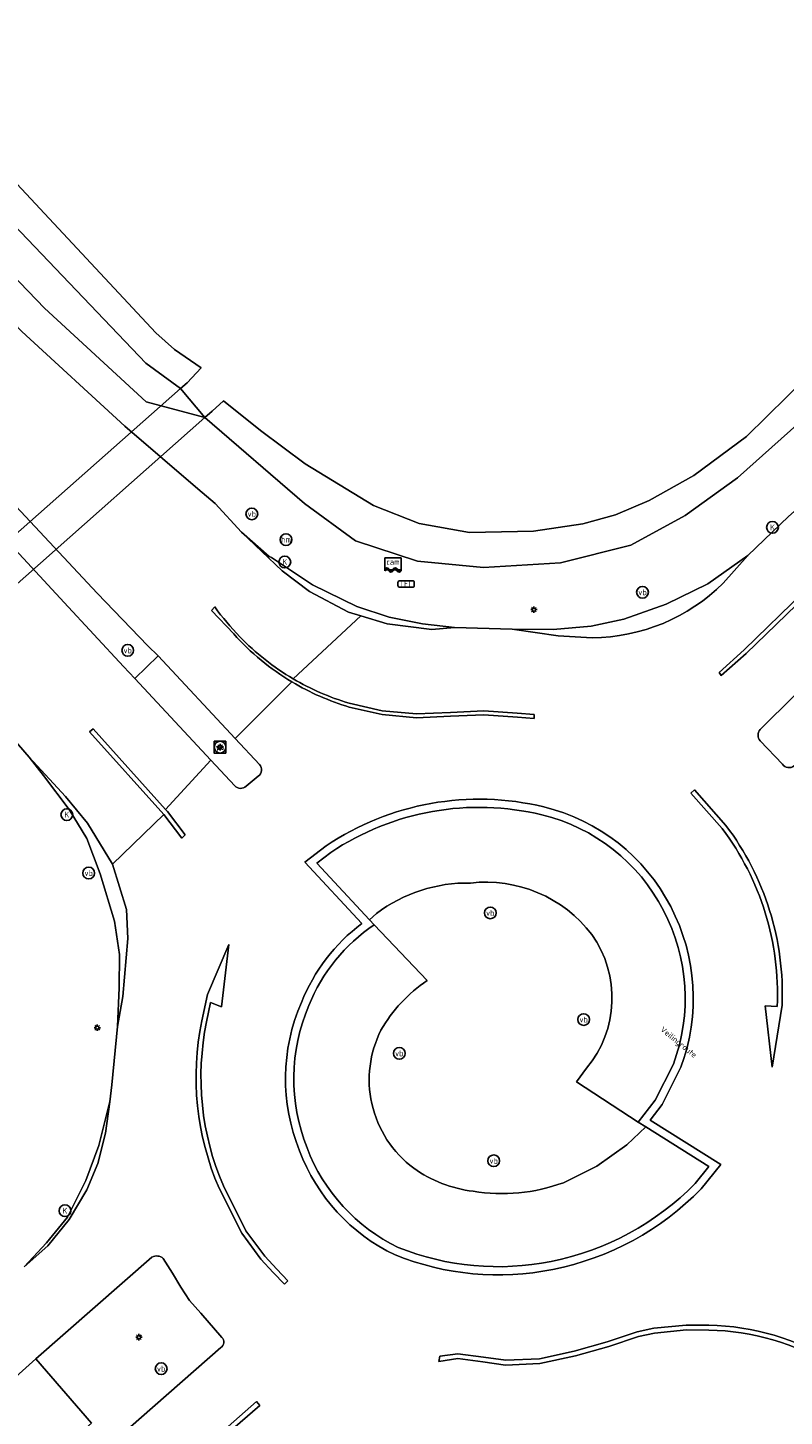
# Model space of a CAD drawing. Header units: metres. Extents: x 73718 to 76933, y 443658 to 446696.
# Tile 135 of 153: x 75856 to 75902, y 445458 to 445543. Entities that reach past the tile are written whole.
import ezdxf
from ezdxf.enums import TextEntityAlignment as Align

# ---------------------------------------------------------------- set-up
doc = ezdxf.new("R2010")
doc.units = ezdxf.units.M
for name, color, linetype, lineweight in [('B-WE-GK-BESCHOEIING-G', 130, 'GK-BESCHOEIING-SO', 18), ('B-WE-GR-BEPLANTING_CULTUUR_HEESTERS-GV', 90, 'Continuous', 18), ('B-WE-IE-MEUBILAIR-S', 7, 'Continuous', 25), ('B-WE-KW-KUNSTWERK_DUIKER-GV', 170, 'Continuous', 18), ('B-WE-OG-TERREIN_OEVER-GV', 7, 'Continuous', 18), ('B-WE-OG-TOPOGRAFIE-T18', 10, 'Continuous', 18), ('B-WE-OG-WATER_SLOOT-GV', 120, 'Continuous', 18), ('B-WE-OG-WEG-GV', 7, 'Continuous', 18), ('B-WE-VH-GESLOTENVERHARDING_ASFALT-GV', 10, 'Continuous', 18), ('B-WE-VH-GESLOTENVERHARDING_BETON-GV', 10, 'Continuous', 18), ('B-WE-VH-OPENVERHARDING_BETONELEMENT-GV', 30, 'Continuous', 18), ('B-WE-VH-OPENVERHARDING_BETONSTRAATSTEEN-GV', 30, 'Continuous', 18), ('B-WE-VH-OPENVERHARDING_TEGEL-GV', 30, 'Continuous', 18)]:
    doc.layers.add(name, color=color, linetype=linetype, lineweight=lineweight)
doc.styles.add('NLCS-ISO', font='NLCS-ISO.ttf')
doc.styles.add('NLCS-ISO-M200-T18', font='NLCS-ISO.ttf', dxfattribs={"height": 0.36})
doc.linetypes.add('GK-BESCHOEIING-SO', pattern='A,18,-3,[1,NLCS.SHX,S=0.6,R=0,X=0,Y=0],-3', length=24)

# ---------------------------------------------------------------- blocks, each defined once
blk = doc.blocks.new('SIE-MEUBILAIR_BORD_VERKEER-SO')
at = {"flags": 128}
blk.add_lwpolyline([(-1.8, 1.8), (1.8, 1.8), (1.8, -1.8), (-1.8, -1.8)], close=True, dxfattribs=at)
at = {"style": 'NLCS-ISO'}
blk.add_text('vb', height=1.8, dxfattribs=at).set_placement((0, 0), align=Align.MIDDLE_CENTER)
blk = doc.blocks.new('SIE-MEUBILAIR_KAST_TELECOM-SO')
at = {"flags": 128}
blk.add_lwpolyline([(-2, -1), (2, -1, 0.414214), (2.5, -0.5), (2.5, 0.5, 0.414214), (2, 1), (-2, 1, 0.414214), (-2.5, 0.5), (-2.5, -0.5, 0.414214)], format="xyb", close=True, dxfattribs=at)
at = {"style": 'NLCS-ISO'}
blk.add_text('TEL', height=1.8, dxfattribs=at).set_placement((0, 0), align=Align.MIDDLE_CENTER)
blk = doc.blocks.new('SIE-MEUBILAIR_PAAL_VERKEERSBORD-SO')
blk.add_circle((0, 0), 1.8)
at = {"style": 'NLCS-ISO'}
blk.add_text('vb', height=1.8, dxfattribs=at).set_placement((0, 0), align=Align.MIDDLE_CENTER)
blk = doc.blocks.new('SIE-MEUBILAIR_PAAL_LICHTMAST-SO')
for points in [[(-0.62, 0), (-1, 0)], [(-0.71, 0.71), (-0.44, 0.44)], [(0, 1), (0, 0.62)], [(0.44, 0.44), (0.71, 0.71)], [(1, 0), (0.62, 0)], [(-0.71, -0.71), (-0.44, -0.44)], [(0, -0.62), (0, -1)], [(0.44, -0.44), (0.71, -0.71)]]:
    blk.add_lwpolyline(points)
blk.add_circle((0, 0), 0.5)
blk = doc.blocks.new('SIE-MEUBILAIR_PAAL_PORTAAL-SO')
blk.add_circle((0, 0), 1.8)
at = {"style": 'NLCS-ISO'}
blk.add_text('pt', height=1.8, dxfattribs=at).set_placement((0, 0), align=Align.MIDDLE_CENTER)
blk = doc.blocks.new('SIE-MEUBILAIR_PAAL_HECTOMETER-SO')
blk.add_circle((0, 0), 1.8)
at = {"style": 'NLCS-ISO'}
blk.add_text('hm', height=1.8, dxfattribs=at).set_placement((0, 0), align=Align.MIDDLE_CENTER)
blk = doc.blocks.new('SIE-MEUBILAIR_PUT_KOLK-SO')
blk.add_circle((0, 0), 1.8)
at = {"style": 'NLCS-ISO'}
blk.add_text('K', height=1.8, dxfattribs=at).set_placement((0, 0), align=Align.MIDDLE_CENTER)
blk = doc.blocks.new('SIE-MEUBILAIR_SENSOR_CAMERA-SO')
for p, q in [((2.5, 1.25), (-2.5, 1.25)), ((-2.5, 1.25), (-2.5, -2.8125)), ((2.5, -2.8125), (2.5, 1.25))]:
    blk.add_line(p, q)
for centre, start, end in [((-1.875, -2.65625), 36.8698976, 143.1301024), ((-1.875, -2.96875), 36.8698976, 143.1301024), ((-1.875, -3.28125), 36.8698976, 143.1301024), ((-0.625, -1.71875), 216.8698976, 323.1301024), ((-0.625, -2.03125), 216.8698976, 323.1301024), ((-0.625, -2.34375), 216.8698976, 323.1301024), ((0.625, -2.65625), 36.8698976, 143.1301024), ((0.625, -2.96875), 36.8698976, 143.1301024), ((0.625, -3.28125), 36.8698976, 143.1301024), ((1.875, -1.71875), 216.8698976, 323.1301024), ((1.875, -2.03125), 216.8698976, 323.1301024), ((1.875, -2.34375), 216.8698976, 323.1301024)]:
    blk.add_arc(centre, 0.78125, start, end)
at = {"style": 'NLCS-ISO'}
blk.add_text('cam', height=1.8, dxfattribs=at).set_placement((0, 0), align=Align.MIDDLE_CENTER)

msp = doc.modelspace()

# ---------------------------------------------------------------- linework, layer by layer
at = {"layer": 'B-WE-GK-BESCHOEIING-G', "flags": 128}
for points in [[(75866.681, 445522.552), (75865.04, 445523.673), (75863.899, 445524.688), (75847.113, 445542.664), (75808.984, 445583.247), (75770.301, 445624.577), (75759.59, 445635.824), (75739.075, 445659.928), (75734.839, 445664.74), (75724.218, 445676.786), (75716.553, 445685.189), (75716.132, 445687.013), (75716.555, 445688.51)], [(75868.047, 445520.525), (75870.318, 445518.697), (75873.076, 445516.663), (75877.271, 445514.091), (75880.075, 445512.996), (75883.162, 445512.44), (75887.084, 445512.523), (75890.109, 445512.979), (75892.116, 445513.517), (75894.179, 445514.408), (75896.923, 445515.937), (75900.168, 445518.329), (75905.145, 445523.241), (75925.227, 445543.061), (75935.73, 445553.476), (75938.611, 445556.051), (75940.059, 445557.236), (75942.546, 445559.515)]]:
    msp.add_lwpolyline(points, dxfattribs=at)
at = {"layer": 'B-WE-GR-BEPLANTING_CULTUUR_HEESTERS-GV'}
for points in [[(75883.209, 445490.931, 0.168071), (75877.443, 445489.061)], [(75890.666, 445487.773, 0.26431), (75883.209, 445490.931)], [(75890.342, 445479.564, 0.340153), (75890.666, 445487.773)], [(75880.548, 445484.944, 0.114824), (75877.716, 445481.897)], [(75877.716, 445481.897, 0.172846), (75877.159, 445477.394)], [(75877.159, 445477.394, 0.177994), (75879.728, 445473.428)], [(75879.728, 445473.428, 0.122881), (75883.378, 445472.015)], [(75883.378, 445472.015, 0.128941), (75888.917, 445472.544)]]:
    msp.add_lwpolyline(points, format="xyb", dxfattribs=at)
at = {"layer": 'B-WE-GR-BEPLANTING_CULTUUR_HEESTERS-GV', "flags": 128}
for points in [[(75877.443, 445489.061), (75877.018, 445488.675)], [(75877.018, 445488.675), (75877.301, 445488.376), (75880.548, 445484.944)], [(75888.917, 445472.544), (75890.962, 445473.551), (75892.803, 445474.873), (75893.977, 445475.966), (75893.515, 445476.257), (75889.721, 445478.725), (75890.342, 445479.564)]]:
    msp.add_lwpolyline(points, dxfattribs=at)
at = {"layer": 'B-WE-KW-KUNSTWERK_DUIKER-GV', "flags": 128}
msp.add_lwpolyline([(75865.415, 445521.284), (75843.329, 445501.768), (75844.92, 445500.032), (75866.905, 445519.499)], close=True, dxfattribs=at)
at = {"layer": 'B-WE-OG-TERREIN_OEVER-GV', "flags": 128}
for points in [[(75846.21, 445540.701), (75863.282, 445522.826), (75865.415, 445521.284), (75865.823, 445521.634), (75866.681, 445522.552), (75865.04, 445523.673), (75863.899, 445524.688), (75847.113, 445542.664)], [(75905.145, 445523.241), (75900.168, 445518.329), (75896.923, 445515.937), (75894.179, 445514.408), (75892.116, 445513.517), (75890.109, 445512.979), (75887.084, 445512.523), (75883.162, 445512.44), (75880.075, 445512.996), (75877.271, 445514.091), (75873.076, 445516.663), (75870.318, 445518.697), (75868.047, 445520.525), (75867.369, 445519.893), (75866.905, 445519.499), (75873.035, 445514.211), (75876.161, 445511.924), (75879.967, 445510.688), (75884.016, 445510.298), (75888.736, 445510.585), (75893.068, 445511.663), (75896.392, 445513.474), (75899.611, 445515.792), (75904.391, 445520.077)]]:
    msp.add_lwpolyline(points, dxfattribs=at)
at = {"layer": 'B-WE-OG-WATER_SLOOT-GV', "flags": 128}
for points in [[(75866.905, 445519.499), (75867.369, 445519.893), (75868.047, 445520.525), (75870.318, 445518.697), (75873.076, 445516.663), (75877.271, 445514.091), (75880.075, 445512.996), (75883.162, 445512.44), (75887.084, 445512.523), (75890.109, 445512.979), (75892.116, 445513.517), (75894.179, 445514.408), (75896.923, 445515.937), (75900.168, 445518.329), (75905.145, 445523.241), (75925.227, 445543.061), (75935.73, 445553.476)], [(75847.113, 445542.664), (75863.899, 445524.688), (75865.04, 445523.673), (75866.681, 445522.552), (75865.823, 445521.634), (75865.415, 445521.284), (75866.905, 445519.499)]]:
    msp.add_lwpolyline(points, dxfattribs=at)
at = {"layer": 'B-WE-OG-WEG-GV', "flags": 128}
for points in [[(75848.978, 445534.596), (75857.066, 445526.208), (75863.318, 445520.46), (75866.905, 445519.499), (75865.415, 445521.284), (75863.282, 445522.826), (75846.21, 445540.701)], [(75850.985, 445515.991), (75858.277, 445508.141), (75861.923, 445504.215), (75862.611, 445503.483), (75864.036, 445504.865), (75863.411, 445505.492), (75860.298, 445508.722), (75859.705, 445509.356), (75834.471, 445536.314)], [(75904.391, 445520.077), (75899.611, 445515.792), (75896.392, 445513.474), (75893.068, 445511.663), (75888.736, 445510.585), (75884.016, 445510.298), (75879.967, 445510.688), (75876.161, 445511.924), (75873.035, 445514.211), (75866.905, 445519.499), (75863.318, 445520.46), (75857.066, 445526.208), (75848.978, 445534.596)], [(75855.668, 445524.776), (75861.992, 445518.963), (75866.486, 445515.129), (75867.548, 445514.222), (75869.163, 445512.467), (75870.866, 445510.967), (75871.002, 445510.905), (75873.523, 445509.221), (75876.234, 445507.905), (75878.217, 445507.255), (75880.26, 445506.837), (75882.243, 445506.621), (75885.771, 445506.506), (75888.281, 445506.481), (75890.616, 445506.691), (75892.632, 445507.114), (75895.237, 445508.041), (75897.779, 445509.29), (75900.23, 445511.019), (75902.74, 445513.431)], [(75855.829, 445467.381), (75857.194, 445468.846), (75858.473, 445470.437), (75859.607, 445472.671), (75860.4, 445474.836), (75860.96, 445477.042), (75861.078, 445477.509), (75861.208, 445478.54), (75861.551, 445482.131), (75861.643, 445484.494), (75861.669, 445486.543), (75861.373, 445488.599), (75860.494, 445491.488), (75859.666, 445493.666), (75858.573, 445495.452), (75857.015, 445497.537), (75856.13, 445498.654), (75852.954, 445502.298)]]:
    msp.add_lwpolyline(points, dxfattribs=at)
at = {"layer": 'B-WE-VH-GESLOTENVERHARDING_ASFALT-GV', "flags": 128}
for points in [[(75829.103, 445552.997), (75810.049, 445573.45), (75809.662, 445573.864), (75804.298, 445568.667), (75807.415, 445565.325), (75823.643, 445547.924), (75834.471, 445536.314), (75859.705, 445509.356), (75860.298, 445508.722), (75863.411, 445505.492), (75864.036, 445504.865), (75868.775, 445499.791), (75872.259, 445503.271)], [(75872.335, 445503.461), (75876.489, 445507.321), (75875.734, 445507.545), (75873.325, 445508.82), (75871.65, 445510.086), (75869.163, 445512.467), (75867.548, 445514.222), (75866.486, 445515.129), (75861.992, 445518.963), (75855.668, 445524.776), (75847.526, 445533.22), (75829.103, 445552.997)], [(75901, 445500.348), (75907.378, 445506.678), (75908.088, 445507.369), (75914.364, 445513.666), (75908.904, 445519.071), (75905.912, 445516.23), (75902.74, 445513.431), (75900.23, 445511.019), (75898.731, 445509.333)], [(75852.954, 445502.298), (75856.13, 445498.654), (75858.365, 445496.235), (75859.712, 445494.6), (75861.237, 445492.093), (75864.388, 445495.127), (75859.828, 445500.199), (75860.051, 445500.399), (75864.501, 445495.451), (75867.285, 445498.471), (75862.611, 445503.483), (75861.923, 445504.215), (75858.277, 445508.141), (75850.985, 445515.991)], [(75868.68, 445506.218), (75867.321, 445507.659), (75867.518, 445507.871)], [(75890.684, 445505.983), (75888.591, 445506.093), (75885.771, 445506.506), (75882.243, 445506.621), (75880.853, 445506.488), (75878.102, 445506.843), (75876.489, 445507.321), (75872.335, 445503.461)], [(75872.259, 445503.271), (75868.775, 445499.791), (75870.256, 445498.205)], [(75875.765, 445501.969), (75877.785, 445501.503), (75879.894, 445501.318), (75881.98, 445501.403), (75884.025, 445501.493), (75886.086, 445501.355), (75887.119, 445501.27), (75887.127, 445501.03), (75886.094, 445501.115), (75884.033, 445501.254), (75881.989, 445501.163), (75879.903, 445501.078), (75877.794, 445501.263), (75875.774, 445501.729)], [(75902.361, 445498.215), (75901.001, 445499.65)], [(75868.747, 445496.903), (75867.285, 445498.471), (75864.501, 445495.451), (75864.619, 445495.319), (75865.702, 445493.898), (75865.49, 445493.682), (75864.388, 445495.127), (75861.237, 445492.093), (75862.101, 445489.3), (75862.175, 445487.52), (75861.878, 445483.965), (75861.551, 445482.131), (75861.208, 445478.54), (75861.078, 445477.509), (75860.813, 445475.575), (75860.349, 445473.726), (75859.672, 445472.113), (75858.576, 445470.291), (75857.277, 445468.665), (75855.829, 445467.381)], [(75870.18, 445497.484), (75869.438, 445496.867)], [(75898.661, 445494.272), (75896.742, 445496.453), (75896.967, 445496.651), (75898.894, 445494.462)], [(75876.545, 445488.45), (75873.044, 445492.218), (75874.355, 445493.216)], [(75866.722, 445482.473), (75867.063, 445484.087), (75868.377, 445487.161), (75867.928, 445483.334), (75867.248, 445483.601), (75867.016, 445482.413)], [(75902.342, 445483.43), (75901.74, 445479.625), (75901.306, 445483.393), (75902.039, 445483.359)], [(75896.132, 445479.623), (75894.983, 445477.349)], [(75894.983, 445477.349), (75894.245, 445476.388), (75898.579, 445473.654), (75897.381, 445472.169)], [(75868.055, 445472.343), (75869.428, 445469.6), (75870.583, 445468.042), (75871.32, 445467.236), (75872.009, 445466.526), (75871.794, 445466.317), (75871.101, 445467.03), (75870.351, 445467.851), (75869.172, 445469.442), (75867.783, 445472.216)], [(75853.88, 445459.366), (75856.545, 445461.743), (75863.663, 445467.977)], [(75864.355, 445467.893), (75864.926, 445466.993), (75865.445, 445466.136), (75865.965, 445465.325), (75866.669, 445464.531), (75867.946, 445463.054)], [(75882.429, 445462.052), (75884.006, 445461.843), (75885.386, 445461.653), (75887.443, 445461.746), (75889.585, 445462.208), (75891.612, 445462.785), (75893.446, 445463.4), (75894.474, 445463.608), (75896.458, 445463.808), (75897.852, 445463.797)], [(75897.848, 445463.497), (75896.472, 445463.508), (75894.519, 445463.311), (75893.524, 445463.11), (75891.701, 445462.498), (75889.658, 445461.917), (75887.482, 445461.448), (75885.372, 445461.352), (75883.966, 445461.546), (75882.431, 445461.749), (75881.272, 445461.579), (75881.334, 445461.891), (75882.429, 445462.052)], [(75867.89, 445462.424), (75858.155, 445453.879)]]:
    msp.add_lwpolyline(points, dxfattribs=at)
at = {"layer": 'B-WE-VH-GESLOTENVERHARDING_ASFALT-GV'}
for points in [[(75898.731, 445509.333, -0.196824), (75890.684, 445505.983)], [(75867.518, 445507.871, 0.034244), (75869.057, 445506.044)], [(75872.259, 445503.271, -0.075931), (75868.68, 445506.218)], [(75869.057, 445506.044, 0.068097), (75872.335, 445503.461)], [(75875.774, 445501.729, -0.06264), (75872.259, 445503.271)], [(75872.335, 445503.461, 0.060591), (75875.765, 445501.969)], [(75901.001, 445499.65, -0.389002), (75901, 445500.348)], [(75870.256, 445498.205, -0.475839), (75870.18, 445497.484)], [(75903.074, 445498.12, -0.421052), (75902.361, 445498.215)], [(75869.438, 445496.867, -0.420684), (75868.747, 445496.903)], [(75874.355, 445493.216, -0.210015), (75887.721, 445495.602)], [(75887.721, 445495.602, -0.217385), (75895.503, 445489.486)], [(75902.039, 445483.359, 0.175164), (75898.661, 445494.272)], [(75898.894, 445494.462, -0.174117), (75902.342, 445483.43)], [(75895.503, 445489.486, -0.212901), (75896.132, 445479.623)], [(75872.836, 445483.608, -0.135733), (75876.545, 445488.45)], [(75872.718, 445474.509, -0.200967), (75872.836, 445483.608)], [(75867.783, 445472.216, -0.154125), (75866.722, 445482.473)], [(75867.016, 445482.413, 0.154144), (75868.055, 445472.343)], [(75878.585, 445468.113, -0.193308), (75872.718, 445474.509)], [(75897.381, 445472.169, -0.151411), (75888.274, 445467.223)], [(75863.663, 445467.977, -0.318987), (75864.355, 445467.893)], [(75888.274, 445467.223, -0.146233), (75878.585, 445468.113)], [(75897.852, 445463.797, -0.133542), (75905.564, 445461.542)], [(75867.946, 445463.054, -0.488781), (75867.89, 445462.424)], [(75905.405, 445461.288, 0.133374), (75897.848, 445463.497)]]:
    msp.add_lwpolyline(points, format="xyb", dxfattribs=at)
at = {"layer": 'B-WE-VH-GESLOTENVERHARDING_ASFALT-GV', "flags": 128}
for points in [[(75900.147, 445505.009), (75898.603, 445503.668), (75898.48, 445503.859), (75900.016, 445505.249), (75903.67, 445508.795), (75903.842, 445508.603)], [(75864.847, 445454.177), (75864.696, 445454.379), (75870.086, 445459.125), (75870.283, 445458.864)]]:
    msp.add_lwpolyline(points, close=True, dxfattribs=at)
at = {"layer": 'B-WE-VH-GESLOTENVERHARDING_BETON-GV', "flags": 128}
for points in [[(75878.217, 445507.255), (75876.234, 445507.905), (75873.523, 445509.221), (75871.002, 445510.905), (75870.866, 445510.967), (75869.163, 445512.467), (75871.65, 445510.086), (75873.325, 445508.82), (75875.734, 445507.545), (75876.489, 445507.321), (75878.102, 445506.843), (75880.853, 445506.488), (75882.243, 445506.621), (75880.26, 445506.837)], [(75861.237, 445492.093), (75859.712, 445494.6), (75858.365, 445496.235), (75856.13, 445498.654), (75857.015, 445497.537), (75858.573, 445495.452), (75859.666, 445493.666), (75860.494, 445491.488), (75861.373, 445488.599), (75861.669, 445486.543), (75861.643, 445484.494), (75861.551, 445482.131), (75861.878, 445483.965), (75862.175, 445487.52), (75862.101, 445489.3)], [(75861.078, 445477.509), (75860.96, 445477.042), (75860.4, 445474.836), (75859.607, 445472.671), (75858.473, 445470.437), (75857.194, 445468.846), (75855.829, 445467.381), (75857.277, 445468.665), (75858.576, 445470.291), (75859.672, 445472.113), (75860.349, 445473.726), (75860.813, 445475.575)]]:
    msp.add_lwpolyline(points, close=True, dxfattribs=at)
for points in [[(75900.23, 445511.019), (75897.779, 445509.29), (75895.237, 445508.041), (75892.632, 445507.114), (75890.616, 445506.691), (75888.281, 445506.481), (75885.771, 445506.506), (75888.591, 445506.093), (75890.684, 445505.983)], [(75898.731, 445509.333), (75900.23, 445511.019)], [(75874.645, 445492.809), (75873.786, 445492.155), (75877.018, 445488.675)], [(75877.018, 445488.675), (75877.443, 445489.061)], [(75880.548, 445484.944), (75877.301, 445488.376)], [(75890.342, 445479.564), (75889.721, 445478.725), (75893.515, 445476.257), (75894.557, 445477.616), (75895.673, 445479.823)], [(75897.007, 445472.502), (75897.837, 445473.53), (75893.977, 445475.966), (75892.803, 445474.873), (75890.962, 445473.551), (75888.917, 445472.544)]]:
    msp.add_lwpolyline(points, dxfattribs=at)
at = {"layer": 'B-WE-VH-GESLOTENVERHARDING_BETON-GV'}
for points in [[(75890.684, 445505.983, 0.196824), (75898.731, 445509.333)], [(75887.603, 445495.116, 0.209781), (75874.645, 445492.809)], [(75895.06, 445489.255, 0.217289), (75887.603, 445495.116)], [(75877.443, 445489.061, -0.168071), (75883.209, 445490.931)], [(75883.209, 445490.931, -0.26431), (75890.666, 445487.773)], [(75895.673, 445479.823, 0.212252), (75895.06, 445489.255)], [(75877.301, 445488.376, 0.149065), (75873.297, 445483.415)], [(75890.666, 445487.773, -0.340153), (75890.342, 445479.564)], [(75877.716, 445481.897, -0.114824), (75880.548, 445484.944)], [(75873.297, 445483.415, 0.201235), (75873.184, 445474.691)], [(75877.159, 445477.394, -0.172846), (75877.716, 445481.897)], [(75879.728, 445473.428, -0.177994), (75877.159, 445477.394)], [(75873.184, 445474.691, 0.193194), (75878.786, 445468.571)], [(75883.378, 445472.015, -0.122881), (75879.728, 445473.428)], [(75888.917, 445472.544, -0.128941), (75883.378, 445472.015)], [(75888.175, 445467.713, 0.151196), (75897.007, 445472.502)], [(75878.786, 445468.571, 0.145931), (75888.175, 445467.713)]]:
    msp.add_lwpolyline(points, format="xyb", dxfattribs=at)
at = {"layer": 'B-WE-VH-OPENVERHARDING_BETONELEMENT-GV', "flags": 128}
for points in [[(75900.147, 445505.009), (75903.842, 445508.603), (75903.67, 445508.795), (75900.016, 445505.249), (75898.48, 445503.859), (75898.603, 445503.668)], [(75864.501, 445495.451), (75860.051, 445500.399), (75859.828, 445500.199), (75864.388, 445495.127), (75865.49, 445493.682), (75865.702, 445493.898), (75864.619, 445495.319)], [(75864.847, 445454.177), (75870.283, 445458.864), (75870.086, 445459.125), (75864.696, 445454.379)]]:
    msp.add_lwpolyline(points, close=True, dxfattribs=at)
for points in [[(75867.518, 445507.871), (75867.321, 445507.659), (75868.68, 445506.218)], [(75875.774, 445501.729), (75877.794, 445501.263), (75879.903, 445501.078), (75881.989, 445501.163), (75884.033, 445501.254), (75886.094, 445501.115), (75887.127, 445501.03), (75887.119, 445501.27), (75886.086, 445501.355), (75884.025, 445501.493), (75881.98, 445501.403), (75879.894, 445501.318), (75877.785, 445501.503), (75875.765, 445501.969)], [(75898.894, 445494.462), (75896.967, 445496.651), (75896.742, 445496.453), (75898.661, 445494.272)], [(75874.355, 445493.216), (75873.044, 445492.218), (75876.545, 445488.45)], [(75877.301, 445488.376), (75877.018, 445488.675), (75873.786, 445492.155), (75874.645, 445492.809)], [(75867.016, 445482.413), (75867.248, 445483.601), (75867.928, 445483.334), (75868.377, 445487.161), (75867.063, 445484.087), (75866.722, 445482.473)], [(75902.039, 445483.359), (75901.306, 445483.393), (75901.74, 445479.625), (75902.342, 445483.43)], [(75895.673, 445479.823), (75894.557, 445477.616), (75893.515, 445476.257), (75893.977, 445475.966), (75897.837, 445473.53), (75897.007, 445472.502)], [(75894.983, 445477.349), (75896.132, 445479.623)], [(75897.381, 445472.169), (75898.579, 445473.654), (75894.245, 445476.388), (75894.983, 445477.349)], [(75867.783, 445472.216), (75869.172, 445469.442), (75870.351, 445467.851), (75871.101, 445467.03), (75871.794, 445466.317), (75872.009, 445466.526), (75871.32, 445467.236), (75870.583, 445468.042), (75869.428, 445469.6), (75868.055, 445472.343)], [(75897.852, 445463.797), (75896.458, 445463.808), (75894.474, 445463.608), (75893.446, 445463.4), (75891.612, 445462.785), (75889.585, 445462.208), (75887.443, 445461.746), (75885.386, 445461.653), (75884.006, 445461.843), (75882.429, 445462.052)], [(75882.429, 445462.052), (75881.334, 445461.891), (75881.272, 445461.579), (75882.431, 445461.749), (75883.966, 445461.546), (75885.372, 445461.352), (75887.482, 445461.448), (75889.658, 445461.917), (75891.701, 445462.498), (75893.524, 445463.11), (75894.519, 445463.311), (75896.472, 445463.508), (75897.848, 445463.497)]]:
    msp.add_lwpolyline(points, dxfattribs=at)
at = {"layer": 'B-WE-VH-OPENVERHARDING_BETONELEMENT-GV'}
for points in [[(75869.057, 445506.044, -0.034244), (75867.518, 445507.871)], [(75868.68, 445506.218, 0.075931), (75872.259, 445503.271)], [(75872.335, 445503.461, -0.068097), (75869.057, 445506.044)], [(75872.259, 445503.271, 0.06264), (75875.774, 445501.729)], [(75875.765, 445501.969, -0.060591), (75872.335, 445503.461)], [(75887.721, 445495.602, 0.210015), (75874.355, 445493.216)], [(75874.645, 445492.809, -0.209781), (75887.603, 445495.116)], [(75887.603, 445495.116, -0.217289), (75895.06, 445489.255)], [(75895.503, 445489.486, 0.217385), (75887.721, 445495.602)], [(75898.661, 445494.272, -0.175164), (75902.039, 445483.359)], [(75902.342, 445483.43, 0.174117), (75898.894, 445494.462)], [(75895.06, 445489.255, -0.212252), (75895.673, 445479.823)], [(75896.132, 445479.623, 0.212901), (75895.503, 445489.486)], [(75876.545, 445488.45, 0.135733), (75872.836, 445483.608)], [(75873.297, 445483.415, -0.149065), (75877.301, 445488.376)], [(75872.836, 445483.608, 0.200967), (75872.718, 445474.509)], [(75873.184, 445474.691, -0.201235), (75873.297, 445483.415)], [(75866.722, 445482.473, 0.154125), (75867.783, 445472.216)], [(75868.055, 445472.343, -0.154144), (75867.016, 445482.413)], [(75878.786, 445468.571, -0.193194), (75873.184, 445474.691)], [(75872.718, 445474.509, 0.193308), (75878.585, 445468.113)], [(75897.007, 445472.502, -0.151196), (75888.175, 445467.713)], [(75888.274, 445467.223, 0.151411), (75897.381, 445472.169)], [(75878.585, 445468.113, 0.146233), (75888.274, 445467.223)], [(75888.175, 445467.713, -0.145931), (75878.786, 445468.571)], [(75905.564, 445461.542, 0.133542), (75897.852, 445463.797)], [(75897.848, 445463.497, -0.133374), (75905.405, 445461.288)]]:
    msp.add_lwpolyline(points, format="xyb", dxfattribs=at)
at = {"layer": 'B-WE-VH-OPENVERHARDING_BETONSTRAATSTEEN-GV', "flags": 128}
for points in [[(75909.518, 445504.568), (75907.378, 445506.678), (75901, 445500.348)], [(75864.036, 445504.865), (75862.611, 445503.483), (75867.285, 445498.471), (75868.747, 445496.903)], [(75870.256, 445498.205), (75868.775, 445499.791), (75864.036, 445504.865)], [(75901.001, 445499.65), (75902.361, 445498.215)], [(75869.438, 445496.867), (75870.18, 445497.484)], [(75863.663, 445467.977), (75856.545, 445461.743), (75859.958, 445457.793), (75857.032, 445455.2), (75858.155, 445453.879), (75867.89, 445462.424)], [(75867.946, 445463.054), (75866.669, 445464.531), (75865.965, 445465.325), (75865.445, 445466.136), (75864.926, 445466.993), (75864.355, 445467.893)]]:
    msp.add_lwpolyline(points, dxfattribs=at)
at = {"layer": 'B-WE-VH-OPENVERHARDING_BETONSTRAATSTEEN-GV'}
for points in [[(75901, 445500.348, 0.389002), (75901.001, 445499.65)], [(75870.18, 445497.484, 0.475839), (75870.256, 445498.205)], [(75902.361, 445498.215, 0.421052), (75903.074, 445498.12)], [(75868.747, 445496.903, 0.420684), (75869.438, 445496.867)], [(75864.355, 445467.893, 0.318987), (75863.663, 445467.977)], [(75867.89, 445462.424, 0.488781), (75867.946, 445463.054)]]:
    msp.add_lwpolyline(points, format="xyb", dxfattribs=at)
at = {"layer": 'B-WE-VH-OPENVERHARDING_TEGEL-GV', "flags": 128}
msp.add_lwpolyline([(75856.545, 445461.743), (75853.88, 445459.366), (75854.994, 445458.075), (75852.048, 445455.473), (75855.481, 445451.544), (75858.155, 445453.879), (75857.032, 445455.2), (75859.958, 445457.793)], close=True, dxfattribs=at)

# ---------------------------------------------------------------- block references
at = {"layer": 'B-WE-IE-MEUBILAIR-S', "xscale": 0.2, "yscale": 0.2, "zscale": 0.2}
for name, p in [('SIE-MEUBILAIR_PAAL_VERKEERSBORD-SO', (75869.793, 445513.582)), ('SIE-MEUBILAIR_PUT_KOLK-SO', (75901.752, 445512.755)), ('SIE-MEUBILAIR_PAAL_HECTOMETER-SO', (75871.891, 445512.003)), ('SIE-MEUBILAIR_PUT_KOLK-SO', (75871.818, 445510.631)), ('SIE-MEUBILAIR_SENSOR_CAMERA-SO', (75878.46, 445510.641)), ('SIE-MEUBILAIR_KAST_TELECOM-SO', (75879.265, 445509.276)), ('SIE-MEUBILAIR_PAAL_VERKEERSBORD-SO', (75893.774, 445508.772)), ('SIE-MEUBILAIR_PAAL_LICHTMAST-SO', (75887.111, 445507.706)), ('SIE-MEUBILAIR_PAAL_VERKEERSBORD-SO', (75862.178, 445505.21)), ('SIE-MEUBILAIR_BORD_VERKEER-SO', (75867.835, 445499.267)), ('SIE-MEUBILAIR_PAAL_PORTAAL-SO', (75867.848, 445499.27)), ('SIE-MEUBILAIR_PAAL_LICHTMAST-SO', (75867.848, 445499.27)), ('SIE-MEUBILAIR_PUT_KOLK-SO', (75858.438, 445495.128)), ('SIE-MEUBILAIR_PAAL_VERKEERSBORD-SO', (75859.782, 445491.543)), ('SIE-MEUBILAIR_PAAL_VERKEERSBORD-SO', (75884.431, 445489.098)), ('SIE-MEUBILAIR_PAAL_VERKEERSBORD-SO', (75890.164, 445482.554)), ('SIE-MEUBILAIR_PAAL_LICHTMAST-SO', (75860.308, 445482.055)), ('SIE-MEUBILAIR_PAAL_VERKEERSBORD-SO', (75878.847, 445480.479)), ('SIE-MEUBILAIR_PAAL_VERKEERSBORD-SO', (75884.642, 445473.888)), ('SIE-MEUBILAIR_PUT_KOLK-SO', (75858.323, 445470.824)), ('SIE-MEUBILAIR_PAAL_LICHTMAST-SO', (75862.865, 445463.061)), ('SIE-MEUBILAIR_PAAL_VERKEERSBORD-SO', (75864.23, 445461.131))]:
    msp.add_blockref(name, p, dxfattribs=at)

# ---------------------------------------------------------------- texts
at = {"layer": 'B-WE-OG-TOPOGRAFIE-T18', "style": 'NLCS-ISO-M200-T18'}
msp.add_text('Veilingroute', height=0.36, rotation=320.8, dxfattribs=at).set_placement((75895.964, 445481.13), align=Align.MIDDLE)

doc.saveas('drawing.dxf')
